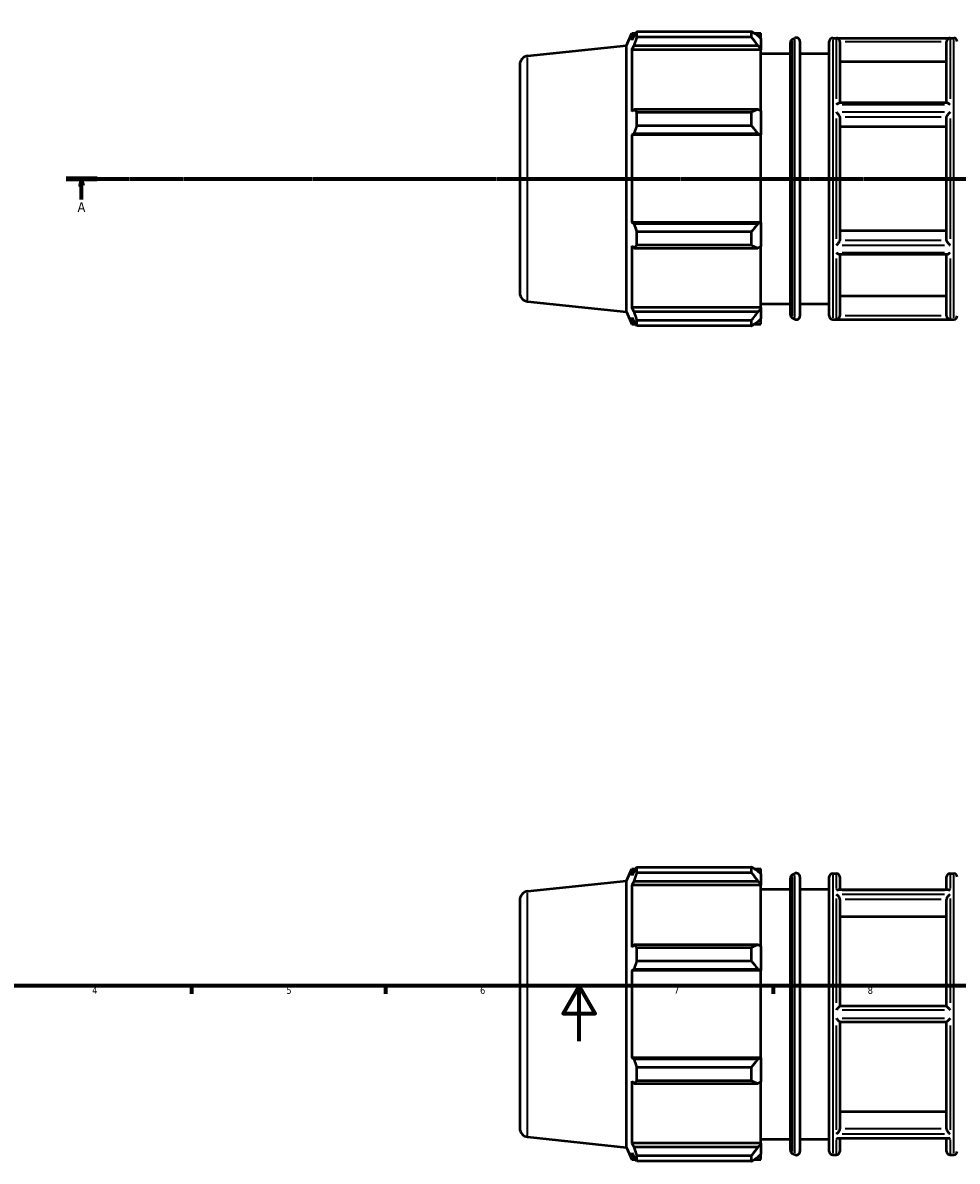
# Model space of a CAD drawing. Header units: millimetres. Extents: x -340 to 1231, y -43 to 838.
# Tile 4 of 9: x 219 to 557, y -43 to 368. Entities that reach past the tile are written whole.
import ezdxf

# ---------------------------------------------------------------- set-up
doc = ezdxf.new("R2010")
doc.units = ezdxf.units.MM
doc.linetypes.add('CHAIN', pattern=[0.7087, 0.4724, -0.0591, 0.1181, -0.0591])
for name, color, linetype, lineweight in [('Border (ISO)', 7, 'Continuous', 70), ('Section Line (ISO)', 7, 'CHAIN', 70), ('Visible (ISO)', 7, 'Continuous', 50), ('Visible Narrow (ISO)', 7, 'Continuous', 35)]:
    doc.layers.add(name, color=color, linetype=linetype, lineweight=lineweight)
doc.styles.add('Label Text (ISO)', font='tahoma.ttf')
doc.styles.add('Note Text (ISO)', font='tahoma.ttf')

# ---------------------------------------------------------------- blocks, each defined once
blk = doc.blocks.new('Borders Default Border')
at = {"layer": 'Border (ISO)'}
for p, q in [((280.33, 20), (280.33, 17.1)), ((350.42, 20), (350.42, 17.1)), ((490.58, 20), (490.58, 17.1))]:
    blk.add_line(p, q, dxfattribs=at)
at = {"layer": 'Border (ISO)', "flags": 128}
for points in [[(20, 20), (20, 574), (821, 574), (821, 20), (20, 20)], [(420.5, 0), (420.5, 20), (414.73, 10), (426.27, 10), (420.5, 20)]]:
    blk.add_lwpolyline(points, dxfattribs=at)
at = {"layer": 'Border (ISO)', "color": 232, "true_color": 0xca0064, "char_height": 2.5, "attachment_point": 7, "style": 'Note Text (ISO)'}
for s, insert in [('4', (244.42, 17.1)), ('5', (314.64, 17.05)), ('6', (384.66, 17.05)), ('7', (454.77, 17.1)), ('8', (524.81, 17.04))]:
    blk.add_mtext(s, dxfattribs=dict(at, insert=insert))
blk = doc.blocks.new('2dTransSection0')
at = {"layer": 'Section Line (ISO)', "linetype": 'CHAIN'}
blk.add_line((235.03, 311.7), (833.03, 311.7), dxfattribs=at)
at = {"layer": 'Section Line (ISO)', "linetype": 'Continuous', "lineweight": 140}
for p, q in [((235.03, 311.7), (246.2, 311.7)), ((821.86, 311.7), (833.03, 311.7))]:
    blk.add_line(p, q, dxfattribs=at)
at = {"layer": 'Section Line (ISO)', "linetype": 'Continuous'}
for p, q in [((240.61, 311.7), (240.11, 309.2)), ((240.11, 309.2), (241.11, 309.2)), ((240.61, 309.2), (240.61, 311.7)), ((241.11, 309.2), (240.61, 311.7)), ((240.61, 304.2), (240.61, 309.2)), ((827.45, 311.7), (826.95, 309.2)), ((826.95, 309.2), (827.95, 309.2)), ((827.45, 309.2), (827.45, 311.7)), ((827.95, 309.2), (827.45, 311.7)), ((827.45, 304.2), (827.45, 309.2))]:
    blk.add_line(p, q, dxfattribs=at)
at = {"layer": 'Section Line (ISO)', "linetype": 'Continuous', "flags": 128}
for points in [[(241.11, 309.2), (240.61, 311.7), (240.11, 309.2), (241.11, 309.2)], [(827.95, 309.2), (827.45, 311.7), (826.95, 309.2), (827.95, 309.2)]]:
    blk.add_lwpolyline(points, dxfattribs=at)
at = {"layer": 'Section Line (ISO)'}
for points in [[(241.11, 309.2), (240.61, 311.7), (240.11, 309.2), (241.11, 309.2)], [(827.95, 309.2), (827.45, 311.7), (826.95, 309.2), (827.95, 309.2)]]:
    blk.add_solid(points, dxfattribs=at)
at = {"layer": 'Section Line (ISO)', "char_height": 3.5, "attachment_point": 7, "style": 'Label Text (ISO)'}
for insert in [(239.13, 299.7), (825.96, 299.7)]:
    blk.add_mtext('A', dxfattribs=dict(at, insert=insert))

msp = doc.modelspace()

# ---------------------------------------------------------------- linework, layer by layer
at = {"layer": 'Visible (ISO)'}
for p, q in [((437.603, 359.851), (439.558, 364.242)), ((439.558, 364.242), (439.558, 361.81)), ((439.558, 364.242), (440.88, 364.242)), ((440.312, 363.427), (439.558, 361.81)), ((441.319, 364.86), (482.813, 364.86)), ((441.319, 362.816), (441.319, 364.86)), ((482.813, 362.816), (441.319, 362.816)), ((482.813, 362.816), (482.813, 364.86)), ((483.797, 364.242), (486.203, 364.242)), ((486.203, 362.349), (485.073, 363.427)), ((486.203, 362.349), (486.203, 364.242)), ((486.203, 362.349), (486.203, 358.806)), ((497.545, 362.011), (498.447, 362.48)), ((512.148, 362.547), (555.914, 362.547)), ((401.852, 356.094), (437.603, 359.851)), ((437.603, 263.543), (437.603, 359.851)), ((439.558, 358.305), (440.312, 359.809)), ((439.558, 358.305), (439.558, 335.96)), ((486.203, 358.305), (439.558, 358.305)), ((440.312, 359.809), (485.073, 359.809)), ((485.073, 359.809), (486.203, 358.806)), ((486.203, 358.806), (486.203, 358.305)), ((486.203, 336.221), (486.203, 358.305)), ((496.866, 262.502), (496.866, 360.893)), ((500.288, 361.362), (500.288, 262.033)), ((510.888, 262.107), (510.888, 361.287)), ((514.746, 361.207), (514.746, 339.095)), ((553.317, 339.095), (553.317, 361.207)), ((486.203, 356.897), (496.866, 356.897)), ((500.288, 356.897), (510.888, 356.897)), ((553.317, 353.978), (514.746, 353.978)), ((399.031, 352.961), (399.031, 270.433)), ((553.513, 339.095), (514.549, 339.095)), ((440.312, 336.742), (439.558, 335.96)), ((485.073, 336.742), (440.312, 336.742)), ((441.319, 330.828), (441.319, 335.761)), ((441.319, 335.761), (482.813, 335.761)), ((482.813, 330.828), (482.813, 335.761)), ((486.203, 336.221), (485.073, 336.742)), ((486.203, 336.221), (486.203, 327.668)), ((514.746, 334.005), (514.746, 289.389)), ((553.317, 289.389), (553.317, 334.005)), ((482.813, 330.828), (441.319, 330.828)), ((553.317, 330.391), (514.746, 330.391)), ((439.558, 327.498), (440.312, 328.007)), ((486.203, 327.498), (439.558, 327.498)), ((439.558, 327.498), (439.558, 295.897)), ((440.312, 328.007), (485.073, 328.007)), ((485.073, 328.007), (486.203, 327.668)), ((486.203, 327.668), (486.203, 327.498)), ((486.203, 295.897), (486.203, 327.498)), ((440.312, 295.387), (439.558, 295.897)), ((486.203, 295.897), (439.558, 295.897)), ((485.073, 295.387), (440.312, 295.387)), ((441.319, 287.633), (441.319, 292.566)), ((441.319, 292.566), (482.813, 292.566)), ((482.813, 287.633), (482.813, 292.566)), ((486.203, 295.727), (485.073, 295.387)), ((486.203, 295.897), (486.203, 295.727)), ((486.203, 295.727), (486.203, 287.174)), ((514.746, 293.003), (553.317, 293.003)), ((439.558, 287.435), (440.312, 286.652)), ((439.558, 287.435), (439.558, 265.089)), ((440.312, 286.652), (485.073, 286.652)), ((482.813, 287.633), (441.319, 287.633)), ((485.073, 286.652), (486.203, 287.174)), ((486.203, 265.089), (486.203, 287.174)), ((553.513, 284.299), (514.549, 284.299)), ((514.746, 284.299), (514.746, 262.188)), ((553.317, 262.188), (553.317, 284.299)), ((514.746, 269.416), (553.317, 269.416)), ((401.852, 267.301), (437.603, 263.543)), ((437.603, 263.543), (439.558, 259.152)), ((440.312, 263.586), (439.558, 265.089)), ((486.203, 265.089), (439.558, 265.089)), ((485.073, 263.586), (440.312, 263.586)), ((486.203, 264.588), (485.073, 263.586)), ((486.203, 266.497), (496.866, 266.497)), ((486.203, 265.089), (486.203, 264.588)), ((486.203, 264.588), (486.203, 261.045)), ((500.288, 266.497), (510.888, 266.497)), ((439.558, 261.584), (440.312, 259.968)), ((439.558, 261.584), (439.558, 259.152)), ((441.319, 258.535), (441.319, 260.578)), ((441.319, 260.578), (482.813, 260.578)), ((482.813, 258.535), (482.813, 260.578)), ((485.073, 259.968), (486.203, 261.045)), ((486.203, 259.152), (486.203, 261.045)), ((497.545, 261.384), (498.447, 260.915)), ((512.148, 260.847), (555.914, 260.847)), ((439.558, 259.152), (440.88, 259.152)), ((482.813, 258.535), (441.319, 258.535)), ((483.797, 259.152), (486.203, 259.152)), ((437.603, 57.913), (439.558, 62.304)), ((439.558, 62.304), (439.558, 59.872)), ((439.558, 62.304), (440.88, 62.304)), ((441.319, 60.878), (441.319, 62.921)), ((441.319, 62.921), (482.813, 62.921)), ((482.813, 60.878), (482.813, 62.921)), ((483.797, 62.304), (486.203, 62.304)), ((486.203, 60.411), (486.203, 62.304)), ((401.852, 54.156), (437.603, 57.913)), ((437.603, -38.395), (437.603, 57.913)), ((440.312, 61.489), (439.558, 59.872)), ((439.558, 56.367), (440.312, 57.871)), ((440.312, 57.871), (485.073, 57.871)), ((482.813, 60.878), (441.319, 60.878)), ((486.203, 60.411), (485.073, 61.489)), ((485.073, 57.871), (486.203, 56.868)), ((486.203, 60.411), (486.203, 56.868)), ((496.866, -39.436), (496.866, 58.955)), ((497.545, 60.073), (498.447, 60.542)), ((500.288, 59.424), (500.288, -39.905)), ((510.888, -39.831), (510.888, 59.349)), ((512.148, 60.609), (513.486, 60.609)), ((514.746, 59.349), (514.746, 54.726)), ((553.317, 54.726), (553.317, 59.349)), ((554.577, 60.609), (555.914, 60.609)), ((486.203, 56.367), (439.558, 56.367)), ((439.558, 56.367), (439.558, 34.022)), ((486.203, 56.868), (486.203, 56.367)), ((486.203, 34.283), (486.203, 56.367)), ((486.203, 54.959), (496.866, 54.959)), ((500.288, 54.959), (510.888, 54.959)), ((553.988, 54.726), (514.074, 54.726)), ((399.031, 51.023), (399.031, -31.505)), ((514.746, 51.223), (514.746, 12.584)), ((553.317, 12.584), (553.317, 51.223)), ((553.317, 44.963), (514.746, 44.963)), ((440.312, 34.804), (439.558, 34.022)), ((485.073, 34.804), (440.312, 34.804)), ((441.319, 28.89), (441.319, 33.823)), ((441.319, 33.823), (482.813, 33.823)), ((482.813, 28.89), (482.813, 33.823)), ((486.203, 34.283), (485.073, 34.804)), ((486.203, 34.283), (486.203, 25.73)), ((482.813, 28.89), (441.319, 28.89)), ((439.558, 25.56), (440.312, 26.069)), ((486.203, 25.56), (439.558, 25.56)), ((439.558, 25.56), (439.558, -6.042)), ((440.312, 26.069), (485.073, 26.069)), ((485.073, 26.069), (486.203, 25.73)), ((486.203, 25.73), (486.203, 25.56)), ((486.203, -6.042), (486.203, 25.56)), ((553.318, 12.584), (514.744, 12.584)), ((514.744, 6.934), (553.318, 6.934)), ((514.746, 6.934), (514.746, -31.705)), ((553.317, -31.705), (553.317, 6.934)), ((440.312, -6.551), (439.558, -6.042)), ((486.203, -6.042), (439.558, -6.042)), ((485.073, -6.551), (440.312, -6.551)), ((486.203, -6.211), (485.073, -6.551)), ((486.203, -6.042), (486.203, -6.211)), ((486.203, -6.211), (486.203, -14.764)), ((441.319, -9.372), (482.813, -9.372)), ((441.319, -14.305), (441.319, -9.372)), ((482.813, -14.305), (482.813, -9.372)), ((439.558, -14.504), (439.558, -36.849)), ((439.558, -14.504), (440.312, -15.286)), ((440.312, -15.286), (485.073, -15.286)), ((482.813, -14.305), (441.319, -14.305)), ((485.073, -15.286), (486.203, -14.764)), ((486.203, -36.849), (486.203, -14.764)), ((514.746, -25.445), (553.317, -25.445)), ((401.852, -34.637), (437.603, -38.395)), ((440.312, -38.352), (439.558, -36.849)), ((486.203, -36.849), (439.558, -36.849)), ((486.203, -35.441), (496.866, -35.441)), ((486.203, -36.849), (486.203, -37.35)), ((500.288, -35.441), (510.888, -35.441)), ((553.988, -35.208), (514.074, -35.208)), ((514.746, -35.208), (514.746, -39.831)), ((553.317, -39.831), (553.317, -35.208)), ((437.603, -38.395), (439.558, -42.786)), ((439.558, -40.354), (440.312, -41.971)), ((439.558, -40.354), (439.558, -42.786)), ((485.073, -38.352), (440.312, -38.352)), ((486.203, -37.35), (485.073, -38.352)), ((485.073, -41.971), (486.203, -40.893)), ((486.203, -37.35), (486.203, -40.893)), ((486.203, -42.786), (486.203, -40.893)), ((497.545, -40.554), (498.447, -41.024)), ((512.148, -41.091), (513.486, -41.091)), ((554.577, -41.091), (555.914, -41.091)), ((439.558, -42.786), (440.88, -42.786)), ((441.319, -43.403), (441.319, -41.36)), ((441.319, -41.36), (482.813, -41.36)), ((482.813, -43.403), (441.319, -43.403)), ((482.813, -43.403), (482.813, -41.36)), ((483.797, -42.786), (486.203, -42.786))]:
    msp.add_line(p, q, dxfattribs=at)
for centre, radius, start, end in [((499.028, 361.362), 1.26, 0, 117.4601), ((512.148, 361.287), 1.26, 90, 180), ((555.914, 361.287), 1.26, 0, 90), ((498.126, 360.893), 1.26, 117.4601, 180), ((402.181, 352.961), 3.15, 96, 180), ((402.181, 270.433), 3.15, 180, 264), ((498.126, 262.502), 1.26, 180, 242.5399), ((499.028, 262.033), 1.26, 242.5399, 0), ((512.148, 262.107), 1.26, 180, 270), ((555.914, 262.107), 1.26, 270, 0), ((498.126, 58.955), 1.26, 117.4601, 180), ((499.028, 59.424), 1.26, 0, 117.4601), ((512.148, 59.349), 1.26, 90, 180), ((513.486, 59.349), 1.26, 0, 90), ((554.577, 59.349), 1.26, 90, 180), ((555.914, 59.349), 1.26, 0, 90), ((402.181, 51.023), 3.15, 96, 180), ((402.181, -31.505), 3.15, 180, 264), ((498.126, -39.436), 1.26, 180, 242.5399), ((499.028, -39.905), 1.26, 242.5399, 0), ((512.148, -39.831), 1.26, 180, 270), ((513.486, -39.831), 1.26, 270, 0), ((554.577, -39.831), 1.26, 180, 270), ((555.914, -39.831), 1.26, 270, 0)]:
    msp.add_arc(centre, radius, start, end, dxfattribs=at)
for points, weights in [([(440.312, 363.427), (440.795, 364.129), (441.319, 364.86)], [1.00262128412, 1.00171873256, 1]), ([(441.319, 362.816), (440.795, 361.282), (440.312, 359.809)], [1, 1.00171873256, 1.00262128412]), ([(485.073, 363.427), (483.988, 364.129), (482.813, 364.86)], [1.00545774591, 1.01041073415, 1.01455923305]), ([(482.813, 362.816), (483.988, 361.282), (485.073, 359.809)], [1.01455923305, 1.01041073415, 1.00545774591]), ([(440.312, 336.742), (440.795, 336.262), (441.319, 335.761)], [1.00262128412, 1.00171873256, 1]), ([(485.073, 336.742), (483.988, 336.262), (482.813, 335.761)], [1.00545774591, 1.01041073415, 1.01455923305]), ([(441.319, 330.828), (440.795, 329.389), (440.312, 328.007)], [1, 1.00171873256, 1.00262128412]), ([(482.813, 330.828), (483.988, 329.389), (485.073, 328.007)], [1.01455923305, 1.01041073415, 1.00545774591]), ([(440.312, 295.387), (440.795, 294.005), (441.319, 292.566)], [1.00262128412, 1.00171873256, 1]), ([(485.073, 295.387), (483.988, 294.005), (482.813, 292.566)], [1.00545774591, 1.01041073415, 1.01455923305]), ([(441.319, 287.633), (440.795, 287.133), (440.312, 286.652)], [1, 1.00171873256, 1.00262128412]), ([(482.813, 287.633), (483.988, 287.133), (485.073, 286.652)], [1.01455923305, 1.01041073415, 1.00545774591]), ([(440.312, 263.586), (440.795, 262.112), (441.319, 260.578)], [1.00262128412, 1.00171873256, 1]), ([(485.073, 263.586), (483.988, 262.112), (482.813, 260.578)], [1.00545774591, 1.01041073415, 1.01455923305]), ([(441.319, 258.535), (440.795, 259.266), (440.312, 259.968)], [1, 1.00171873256, 1.00262128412]), ([(482.813, 258.535), (483.988, 259.266), (485.073, 259.968)], [1.01455923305, 1.01041073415, 1.00545774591]), ([(440.312, 61.489), (440.795, 62.19), (441.319, 62.921)], [1.00262128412, 1.00171873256, 1]), ([(485.073, 61.489), (483.988, 62.19), (482.813, 62.921)], [1.00545774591, 1.01041073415, 1.01455923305]), ([(441.319, 60.878), (440.795, 59.344), (440.312, 57.871)], [1, 1.00171873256, 1.00262128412]), ([(482.813, 60.878), (483.988, 59.344), (485.073, 57.871)], [1.01455923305, 1.01041073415, 1.00545774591]), ([(440.312, 34.804), (440.795, 34.324), (441.319, 33.823)], [1.00262128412, 1.00171873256, 1]), ([(485.073, 34.804), (483.988, 34.324), (482.813, 33.823)], [1.00545774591, 1.01041073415, 1.01455923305]), ([(441.319, 28.89), (440.795, 27.451), (440.312, 26.069)], [1, 1.00171873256, 1.00262128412]), ([(482.813, 28.89), (483.988, 27.451), (485.073, 26.069)], [1.01455923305, 1.01041073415, 1.00545774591]), ([(440.312, -6.551), (440.795, -7.933), (441.319, -9.372)], [1.00262128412, 1.00171873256, 1]), ([(485.073, -6.551), (483.988, -7.933), (482.813, -9.372)], [1.00545774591, 1.01041073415, 1.01455923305]), ([(441.319, -14.305), (440.795, -14.805), (440.312, -15.286)], [1, 1.00171873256, 1.00262128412]), ([(482.813, -14.305), (483.988, -14.805), (485.073, -15.286)], [1.01455923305, 1.01041073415, 1.00545774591]), ([(440.312, -38.352), (440.795, -39.826), (441.319, -41.36)], [1.00262128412, 1.00171873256, 1]), ([(485.073, -38.352), (483.988, -39.826), (482.813, -41.36)], [1.00545774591, 1.01041073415, 1.01455923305]), ([(441.319, -43.403), (440.795, -42.672), (440.312, -41.971)], [1, 1.00171873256, 1.00262128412]), ([(482.813, -43.403), (483.988, -42.672), (485.073, -41.971)], [1.01455923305, 1.01041073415, 1.00545774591])]:
    msp.add_rational_spline(points, weights, degree=2, dxfattribs=at)
for points, knots in [([(514.744, 361.262), (514.739, 361.388), (514.715, 361.51), (514.635, 361.743), (514.579, 361.851), (514.429, 362.071), (514.328, 362.175), (514.106, 362.343), (513.985, 362.408), (513.739, 362.494), (513.614, 362.517), (513.488, 362.522), (513.487, 362.522), (513.486, 362.522)], [-0.23667525, -0.23667525, -0.23667525, -0.23667525, -0.19864751, -0.19864751, -0.15923043, -0.15923043, -0.10737017, -0.10737017, -0.05314081, -0.05314081, 0, 0, 0.00060073, 0.00060073, 0.00060073, 0.00060073]), ([(554.577, 362.522), (554.576, 362.522), (554.574, 362.522), (554.448, 362.517), (554.323, 362.494), (554.078, 362.408), (553.956, 362.343), (553.735, 362.175), (553.633, 362.071), (553.483, 361.851), (553.427, 361.743), (553.348, 361.51), (553.324, 361.388), (553.318, 361.262)], [-0.23520114, -0.23520114, -0.23520114, -0.23520114, -0.23460566, -0.23460566, -0.18192954, -0.18192954, -0.12817438, -0.12817438, -0.07676761, -0.07676761, -0.03769521, -0.03769521, 0, 0, 0, 0]), ([(513.486, 338.499), (513.487, 338.501), (513.489, 338.502), (513.663, 338.651), (513.837, 338.782), (514.136, 338.966), (514.266, 339.03), (514.442, 339.084), (514.499, 339.095), (514.549, 339.095)], [-0.26490881, -0.26490881, -0.26490881, -0.26490881, -0.26426376, -0.26426376, -0.19130675, -0.19130675, -0.13149449, -0.13149449, -0.09949298, -0.09949298, -0.09949298, -0.09949298]), ([(553.513, 339.095), (553.564, 339.095), (553.621, 339.084), (553.797, 339.03), (553.927, 338.966), (554.226, 338.782), (554.4, 338.651), (554.574, 338.502), (554.575, 338.501), (554.577, 338.499)], [-0.16642901, -0.16642901, -0.16642901, -0.16642901, -0.13410544, -0.13410544, -0.07369124, -0.07369124, 0, 0, 0.00065154, 0.00065154, 0.00065154, 0.00065154]), ([(514.744, 334.033), (514.739, 334.092), (514.718, 334.163), (514.644, 334.334), (514.588, 334.435), (514.435, 334.674), (514.331, 334.815), (514.108, 335.09), (513.987, 335.225), (513.741, 335.482), (513.615, 335.604), (513.488, 335.718), (513.487, 335.719), (513.486, 335.72)], [-0.23676125, -0.23676125, -0.23676125, -0.23676125, -0.20130864, -0.20130864, -0.16080493, -0.16080493, -0.10749656, -0.10749656, -0.05374455, -0.05374455, 0, 0, 0.00050678, 0.00050678, 0.00050678, 0.00050678]), ([(554.577, 335.72), (554.576, 335.719), (554.575, 335.718), (554.447, 335.604), (554.321, 335.482), (554.075, 335.225), (553.955, 335.09), (553.732, 334.815), (553.628, 334.674), (553.475, 334.435), (553.419, 334.334), (553.345, 334.163), (553.323, 334.092), (553.318, 334.033)], [-0.23514841, -0.23514841, -0.23514841, -0.23514841, -0.23464616, -0.23464616, -0.18138173, -0.18138173, -0.12810991, -0.12810991, -0.07527777, -0.07527777, -0.0351359, -0.0351359, 0, 0, 0, 0]), ([(513.486, 287.675), (513.487, 287.676), (513.488, 287.677), (513.615, 287.79), (513.741, 287.912), (513.987, 288.169), (514.108, 288.304), (514.331, 288.579), (514.435, 288.72), (514.588, 288.96), (514.644, 289.06), (514.718, 289.231), (514.739, 289.302), (514.744, 289.361)], [-0.23514841, -0.23514841, -0.23514841, -0.23514841, -0.23464616, -0.23464616, -0.18138173, -0.18138173, -0.12810991, -0.12810991, -0.07527777, -0.07527777, -0.0351359, -0.0351359, 0, 0, 0, 0]), ([(553.318, 289.361), (553.323, 289.302), (553.345, 289.231), (553.419, 289.06), (553.475, 288.96), (553.628, 288.72), (553.732, 288.579), (553.955, 288.304), (554.075, 288.169), (554.321, 287.912), (554.447, 287.79), (554.575, 287.677), (554.576, 287.676), (554.577, 287.675)], [-0.23676125, -0.23676125, -0.23676125, -0.23676125, -0.20130864, -0.20130864, -0.16080493, -0.16080493, -0.10749656, -0.10749656, -0.05374455, -0.05374455, 0, 0, 0.00050678, 0.00050678, 0.00050678, 0.00050678]), ([(514.549, 284.299), (514.499, 284.299), (514.442, 284.31), (514.266, 284.364), (514.136, 284.428), (513.837, 284.612), (513.663, 284.743), (513.489, 284.892), (513.487, 284.894), (513.486, 284.895)], [-0.16642901, -0.16642901, -0.16642901, -0.16642901, -0.13410544, -0.13410544, -0.07369124, -0.07369124, 0, 0, 0.00065154, 0.00065154, 0.00065154, 0.00065154]), ([(554.577, 284.895), (554.575, 284.894), (554.574, 284.892), (554.4, 284.743), (554.226, 284.612), (553.927, 284.428), (553.797, 284.364), (553.621, 284.31), (553.564, 284.299), (553.513, 284.299)], [-0.26490881, -0.26490881, -0.26490881, -0.26490881, -0.26426376, -0.26426376, -0.19130675, -0.19130675, -0.13149449, -0.13149449, -0.09949298, -0.09949298, -0.09949298, -0.09949298]), ([(513.486, 260.872), (513.487, 260.872), (513.488, 260.873), (513.614, 260.877), (513.739, 260.9), (513.985, 260.987), (514.106, 261.051), (514.328, 261.219), (514.429, 261.323), (514.579, 261.544), (514.635, 261.651), (514.715, 261.885), (514.739, 262.006), (514.744, 262.132)], [-0.23520114, -0.23520114, -0.23520114, -0.23520114, -0.23460566, -0.23460566, -0.18192954, -0.18192954, -0.12817438, -0.12817438, -0.07676761, -0.07676761, -0.03769521, -0.03769521, 0, 0, 0, 0]), ([(553.318, 262.132), (553.324, 262.006), (553.348, 261.885), (553.427, 261.651), (553.483, 261.544), (553.633, 261.323), (553.735, 261.219), (553.956, 261.051), (554.078, 260.987), (554.323, 260.9), (554.448, 260.877), (554.574, 260.873), (554.576, 260.872), (554.577, 260.872)], [-0.23667525, -0.23667525, -0.23667525, -0.23667525, -0.19864751, -0.19864751, -0.15923043, -0.15923043, -0.10737017, -0.10737017, -0.05314081, -0.05314081, 0, 0, 0.00060073, 0.00060073, 0.00060073, 0.00060073]), ([(513.486, 54.577), (513.487, 54.577), (513.488, 54.578), (513.615, 54.638), (513.741, 54.682), (513.935, 54.719), (514.006, 54.726), (514.074, 54.726)], [-0.235148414, -0.235148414, -0.235148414, -0.235148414, -0.234646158, -0.234646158, -0.181381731, -0.181381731, -0.150521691, -0.150521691, -0.150521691, -0.150521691]), ([(553.988, 54.726), (554.057, 54.726), (554.127, 54.719), (554.321, 54.682), (554.447, 54.638), (554.575, 54.578), (554.576, 54.577), (554.577, 54.577)], [-0.084882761, -0.084882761, -0.084882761, -0.084882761, -0.05374455, -0.05374455, 0, 0, 0.000506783, 0.000506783, 0.000506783, 0.000506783]), ([(514.744, 51.271), (514.742, 51.324), (514.735, 51.378), (514.699, 51.555), (514.656, 51.679), (514.539, 51.931), (514.463, 52.056), (514.266, 52.333), (514.136, 52.477), (513.837, 52.753), (513.663, 52.877), (513.489, 52.97), (513.487, 52.971), (513.486, 52.972)], [-0.23671014, -0.23671014, -0.23671014, -0.23671014, -0.21833774, -0.21833774, -0.17779819, -0.17779819, -0.13410544, -0.13410544, -0.07369124, -0.07369124, 0, 0, 0.00065154, 0.00065154, 0.00065154, 0.00065154]), ([(554.577, 52.972), (554.575, 52.971), (554.574, 52.97), (554.4, 52.877), (554.226, 52.753), (553.927, 52.477), (553.797, 52.333), (553.599, 52.056), (553.524, 51.931), (553.407, 51.679), (553.363, 51.555), (553.328, 51.378), (553.321, 51.324), (553.318, 51.271)], [-0.26490881, -0.26490881, -0.26490881, -0.26490881, -0.26426376, -0.26426376, -0.19130675, -0.19130675, -0.13149449, -0.13149449, -0.08823708, -0.08823708, -0.04810145, -0.04810145, -0.0299121, -0.0299121, -0.0299121, -0.0299121]), ([(513.486, 11.364), (513.487, 11.365), (513.488, 11.367), (513.614, 11.494), (513.739, 11.62), (513.985, 11.866), (514.106, 11.986), (514.328, 12.203), (514.429, 12.302), (514.579, 12.444), (514.635, 12.495), (514.715, 12.565), (514.739, 12.584), (514.744, 12.584)], [-0.23520114, -0.23520114, -0.23520114, -0.23520114, -0.23460566, -0.23460566, -0.18192954, -0.18192954, -0.12817438, -0.12817438, -0.07676761, -0.07676761, -0.03769521, -0.03769521, 0, 0, 0, 0]), ([(553.318, 12.584), (553.324, 12.584), (553.348, 12.565), (553.427, 12.495), (553.483, 12.444), (553.633, 12.302), (553.735, 12.203), (553.956, 11.986), (554.078, 11.866), (554.323, 11.62), (554.448, 11.494), (554.574, 11.367), (554.576, 11.365), (554.577, 11.364)], [-0.23667525, -0.23667525, -0.23667525, -0.23667525, -0.19864751, -0.19864751, -0.15923043, -0.15923043, -0.10737017, -0.10737017, -0.05314081, -0.05314081, 0, 0, 0.00060073, 0.00060073, 0.00060073, 0.00060073]), ([(514.744, 6.934), (514.739, 6.934), (514.715, 6.953), (514.635, 7.023), (514.579, 7.074), (514.429, 7.216), (514.328, 7.315), (514.106, 7.532), (513.985, 7.653), (513.739, 7.898), (513.614, 8.024), (513.488, 8.151), (513.487, 8.153), (513.486, 8.154)], [-0.23667525, -0.23667525, -0.23667525, -0.23667525, -0.19864751, -0.19864751, -0.15923043, -0.15923043, -0.10737017, -0.10737017, -0.05314081, -0.05314081, 0, 0, 0.00060073, 0.00060073, 0.00060073, 0.00060073]), ([(554.577, 8.154), (554.576, 8.153), (554.574, 8.151), (554.448, 8.024), (554.323, 7.898), (554.078, 7.653), (553.956, 7.532), (553.735, 7.315), (553.633, 7.216), (553.483, 7.074), (553.427, 7.023), (553.348, 6.953), (553.324, 6.934), (553.318, 6.934)], [-0.23520114, -0.23520114, -0.23520114, -0.23520114, -0.23460566, -0.23460566, -0.18192954, -0.18192954, -0.12817438, -0.12817438, -0.07676761, -0.07676761, -0.03769521, -0.03769521, 0, 0, 0, 0]), ([(513.486, -33.454), (513.487, -33.453), (513.489, -33.452), (513.663, -33.359), (513.837, -33.234), (514.136, -32.959), (514.266, -32.815), (514.463, -32.538), (514.539, -32.413), (514.656, -32.161), (514.699, -32.037), (514.735, -31.86), (514.742, -31.805), (514.744, -31.753)], [-0.26490881, -0.26490881, -0.26490881, -0.26490881, -0.26426376, -0.26426376, -0.19130675, -0.19130675, -0.13149449, -0.13149449, -0.08823708, -0.08823708, -0.04810145, -0.04810145, -0.0299121, -0.0299121, -0.0299121, -0.0299121]), ([(553.318, -31.753), (553.321, -31.805), (553.328, -31.86), (553.363, -32.037), (553.407, -32.161), (553.524, -32.413), (553.599, -32.538), (553.797, -32.815), (553.927, -32.959), (554.226, -33.234), (554.4, -33.359), (554.574, -33.452), (554.575, -33.453), (554.577, -33.454)], [-0.23671014, -0.23671014, -0.23671014, -0.23671014, -0.21833774, -0.21833774, -0.17779819, -0.17779819, -0.13410544, -0.13410544, -0.07369124, -0.07369124, 0, 0, 0.00065154, 0.00065154, 0.00065154, 0.00065154]), ([(514.074, -35.208), (514.006, -35.208), (513.935, -35.201), (513.741, -35.164), (513.615, -35.12), (513.488, -35.06), (513.487, -35.059), (513.486, -35.059)], [-0.084882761, -0.084882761, -0.084882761, -0.084882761, -0.05374455, -0.05374455, 0, 0, 0.000506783, 0.000506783, 0.000506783, 0.000506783]), ([(554.577, -35.059), (554.576, -35.059), (554.575, -35.06), (554.447, -35.12), (554.321, -35.164), (554.127, -35.201), (554.057, -35.208), (553.988, -35.208)], [-0.235148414, -0.235148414, -0.235148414, -0.235148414, -0.234646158, -0.234646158, -0.181381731, -0.181381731, -0.150521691, -0.150521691, -0.150521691, -0.150521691])]:
    msp.add_open_spline(points, degree=3, knots=knots, dxfattribs=at)
for points in [[(514.746, 361.207), (514.746, 361.225), (514.745, 361.243), (514.744, 361.262)], [(553.318, 361.262), (553.317, 361.243), (553.317, 361.225), (553.317, 361.207)], [(514.746, 334.005), (514.746, 334.014), (514.745, 334.024), (514.744, 334.033)], [(553.318, 334.033), (553.317, 334.024), (553.317, 334.014), (553.317, 334.005)], [(514.744, 289.361), (514.745, 289.37), (514.746, 289.38), (514.746, 289.389)], [(553.317, 289.389), (553.317, 289.38), (553.317, 289.37), (553.318, 289.361)], [(514.744, 262.132), (514.745, 262.151), (514.746, 262.169), (514.746, 262.188)], [(553.317, 262.188), (553.317, 262.169), (553.317, 262.151), (553.318, 262.132)], [(514.746, 51.223), (514.746, 51.239), (514.745, 51.255), (514.744, 51.271)], [(553.318, 51.271), (553.317, 51.255), (553.317, 51.239), (553.317, 51.223)], [(514.744, -31.753), (514.745, -31.737), (514.746, -31.721), (514.746, -31.705)], [(553.317, -31.705), (553.317, -31.721), (553.317, -31.737), (553.318, -31.753)]]:
    msp.add_open_spline(points, degree=3, dxfattribs=at)
at = {"layer": 'Visible Narrow (ISO)'}
for p, q in [((513.486, 340.592), (513.486, 362.381)), ((552.522, 362.522), (515.54, 362.522)), ((554.577, 362.381), (554.577, 340.592)), ((497.545, 361.391), (497.545, 262.003)), ((498.447, 261.54), (498.447, 361.854)), ((512.148, 361.921), (512.148, 261.473)), ((516.673, 361.262), (551.389, 361.262)), ((555.914, 261.473), (555.914, 361.921)), ((401.852, 267.847), (401.852, 355.547)), ((515.54, 338.499), (552.522, 338.499)), ((513.486, 289.908), (513.486, 333.486)), ((552.522, 335.72), (515.54, 335.72)), ((516.673, 334.033), (551.389, 334.033)), ((554.577, 333.486), (554.577, 289.908)), ((551.389, 289.361), (516.673, 289.361)), ((515.54, 287.675), (552.522, 287.675)), ((552.522, 284.895), (515.54, 284.895)), ((513.486, 261.013), (513.486, 282.802)), ((554.577, 282.802), (554.577, 261.013)), ((515.54, 260.872), (552.522, 260.872)), ((551.389, 262.132), (516.673, 262.132)), ((497.545, 59.453), (497.545, -39.935)), ((498.447, -40.398), (498.447, 59.916)), ((512.148, 59.983), (512.148, -40.465)), ((513.486, 55.154), (513.486, 60.594)), ((554.577, 60.594), (554.577, 55.154)), ((555.914, -40.465), (555.914, 59.983)), ((401.852, -34.091), (401.852, 53.609)), ((515.54, 54.577), (552.522, 54.577)), ((513.486, 13.862), (513.486, 51.602)), ((552.522, 52.972), (515.54, 52.972)), ((516.673, 51.271), (551.389, 51.271)), ((554.577, 51.602), (554.577, 13.862)), ((515.54, 11.364), (552.522, 11.364)), ((513.486, -32.084), (513.486, 5.656)), ((552.522, 8.154), (515.54, 8.154)), ((554.577, 5.656), (554.577, -32.084)), ((551.389, -31.753), (516.673, -31.753)), ((513.486, -41.076), (513.486, -35.636)), ((515.54, -33.454), (552.522, -33.454)), ((552.522, -35.059), (515.54, -35.059)), ((554.577, -35.636), (554.577, -41.076))]:
    msp.add_line(p, q, dxfattribs=at)

# ---------------------------------------------------------------- block references
msp.add_blockref('Borders Default Border', (0, 0))
at = {"layer": 'Section Line (ISO)'}
msp.add_blockref('2dTransSection0', (0, 0), dxfattribs=at)

doc.saveas('drawing.dxf')
